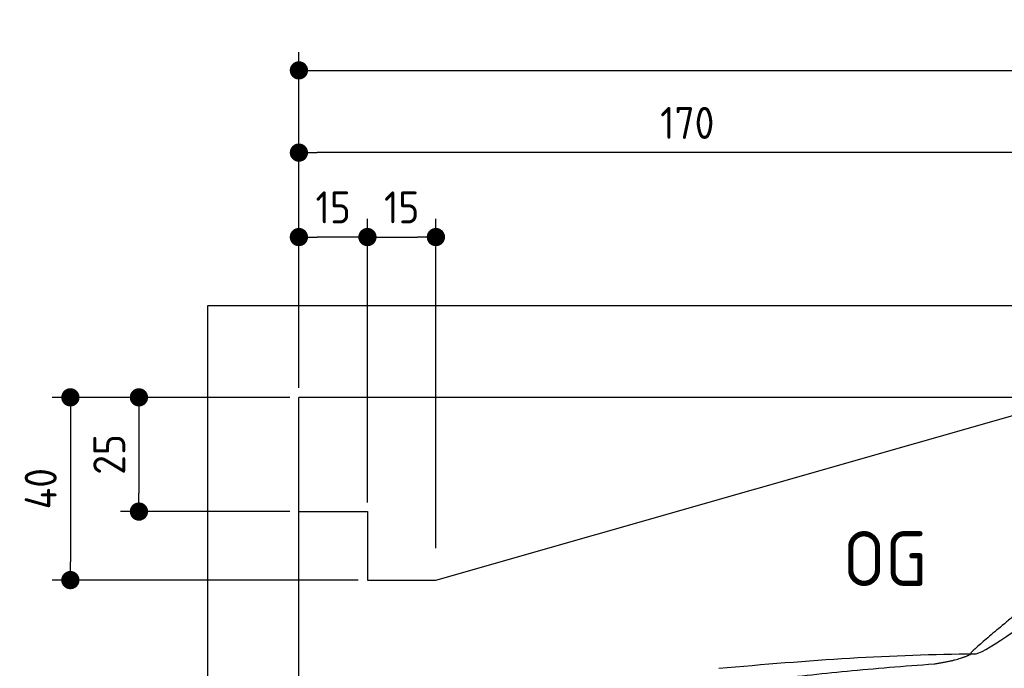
# Model space of a CAD drawing. Header units: millimetres. Extents: x -411 to 6777, y 0 to 6777.
# Tile 3 of 5: x -411 to 1744, y 5357 to 6777. Entities that reach past the tile are written whole.
import ezdxf

# ---------------------------------------------------------------- set-up
doc = ezdxf.new("R2010")
doc.units = ezdxf.units.MM
doc.layers.add('4', color=3, linetype='Continuous')
for name, color, linetype, lineweight in [('car', 10, 'Continuous', 25), ('Freiraum', 7, 'Continuous', 25), ('Gebäude', 7, 'Continuous', 25), ('Plattform', 7, 'Continuous', 25)]:
    doc.layers.add(name, color=color, linetype=linetype, lineweight=lineweight)
doc.styles.get("Standard").update_dxf_attribs({"font": 'ISOCP.SHX'})
doc.dimstyles.new('GEN-ISO', dxfattribs={"dimscale": 20, "dimtxt": 3.5, "dimasz": 2, "dimexe": 2, "dimexo": 1, "dimgap": 1.5, "dimtad": 1, "dimdec": 1, "dimlfac": 0.1, "dimdsep": 46, "dimtxsty": 'STANDARD', "dimblk": 'PUNKT', "dimcen": 2, "dimclrd": 256, "dimclre": 256, "dimclrt": 2, "dimadec": 0, "dimazin": 0, "dimtp": 0.1, "dimtm": 0.1, "dimtfac": 0.71, "dimtdec": 1, "dimtmove": 2, "dimatfit": 3, "dimldrblk": 'PUNKT', "dimfxl": 2, "dimtolj": 1, "dimarcsym": 0})

# ---------------------------------------------------------------- blocks, each defined once
blk = doc.blocks.new('PUNKT')
at = {"layer": '4', "color": 0, "linetype": 'ByBlock'}
blk.add_line((-0.5, 0), (-1, 0), dxfattribs=at)
at = {"layer": '4', "color": 0, "linetype": 'ByBlock', "const_width": 0.5}
blk.add_lwpolyline([(-0.25, 0, 1), (0.25, 0, 1)], format="xyb", close=True, dxfattribs=at)
blk = doc.blocks.new('*D396')
at = {"layer": '4', "lineweight": -2, "transparency": 16777216}
for p, q in [((200, 5970.9), (200, 6705.8)), ((5700, 6170.9), (5700, 6705.8)), ((240, 6665.8), (5660, 6665.8))]:
    blk.add_line(p, q, dxfattribs=at)
at = {"layer": 'Defpoints', "color": 0, "transparency": 16777216}
for p in [(5700, 6665.8), (5700, 6150.9), (200, 5950.9)]:
    blk.add_point(p, dxfattribs=at)
at = {"layer": '4', "lineweight": -2, "transparency": 16777216, "xscale": 40, "yscale": 40, "zscale": 40, "rotation": 180}
blk.add_blockref('PUNKT', (200, 6665.8), dxfattribs=at)
at = {"layer": '4', "lineweight": -2, "transparency": 16777216, "xscale": 40, "yscale": 40, "zscale": 40}
blk.add_blockref('PUNKT', (5700, 6665.8), dxfattribs=at)
at = {"layer": '4', "color": 2, "transparency": 16777216, "insert": (2950, 6730.8), "char_height": 70, "attachment_point": 5}
blk.add_mtext('550', dxfattribs=at)
blk = doc.blocks.new('Car')
at = {"layer": 'car'}
for points, degree in [([(1648.6, 3210.8), (1684.3, 3207.4), (1984.2, 3459), (2161.7, 3569.6)], 3), ([(1944.5, 3464.6), (1864, 3403.3), (1762.4, 3319), (1634, 3212.6), (1640, 3210.7)], 4), ([(1089.6, 3174.1), (1285.8, 3193.8), (1470.8, 3208.6), (1648.6, 3210.8)], 3), ([(1560.9, 3188.2), (1614, 3196.5), (1639.7, 3209.7)], 2), ([(748.5, 3052.2), (984.3, 3141), (1560.9, 3188.2)], 2)]:
    blk.add_open_spline(points, degree=degree, dxfattribs=at)
blk = doc.blocks.new('_Dot')
at = {"color": 0, "linetype": 'ByBlock', "lineweight": -2}
blk.add_line((-0.5, 0), (-1, 0), dxfattribs=at)
at = {"color": 0, "linetype": 'ByBlock', "const_width": 0.5}
blk.add_lwpolyline([(-0.25, 0, 1), (0.25, 0, 1)], format="xyb", close=True, dxfattribs=at)
blk = doc.blocks.new('*D402')
at = {"layer": '4', "lineweight": -2, "transparency": 16777216}
for p, q in [((200, 5970.9), (200, 6525.7)), ((1899.7, 6020), (1899.7, 6525.7)), ((1859.7, 6485.7), (240, 6485.7))]:
    blk.add_line(p, q, dxfattribs=at)
at = {"layer": 'Defpoints', "color": 0, "transparency": 16777216}
for p in [(200, 6485.7), (1899.7, 6000), (200, 5950.9)]:
    blk.add_point(p, dxfattribs=at)
at = {"layer": '4', "lineweight": -2, "transparency": 16777216, "xscale": 40, "yscale": 40, "zscale": 40, "rotation": 180}
blk.add_blockref('_Dot', (200, 6485.7), dxfattribs=at)
at = {"layer": '4', "lineweight": -2, "transparency": 16777216, "xscale": 40, "yscale": 40, "zscale": 40}
blk.add_blockref('_Dot', (1899.7, 6485.7), dxfattribs=at)
at = {"layer": '4', "color": 2, "transparency": 16777216, "insert": (1049.8, 6550.7), "char_height": 70, "attachment_point": 5}
blk.add_mtext('170', dxfattribs=at)
blk = doc.blocks.new('*D403')
at = {"layer": '4', "lineweight": -2, "transparency": 16777216}
for p, q in [((200, 5970.9), (200, 6340.9)), ((350, 5720.9), (350, 6340.9)), ((310, 6300.9), (240, 6300.9))]:
    blk.add_line(p, q, dxfattribs=at)
at = {"layer": 'Defpoints', "color": 0, "transparency": 16777216}
for p in [(200, 6300.9), (200, 5950.9), (350, 5700.9)]:
    blk.add_point(p, dxfattribs=at)
at = {"layer": '4', "lineweight": -2, "transparency": 16777216, "xscale": 40, "yscale": 40, "zscale": 40, "rotation": 180}
blk.add_blockref('_Dot', (200, 6300.9), dxfattribs=at)
at = {"layer": '4', "lineweight": -2, "transparency": 16777216, "xscale": 40, "yscale": 40, "zscale": 40}
blk.add_blockref('_Dot', (350, 6300.9), dxfattribs=at)
at = {"layer": '4', "color": 2, "transparency": 16777216, "insert": (275, 6365.9), "char_height": 70, "attachment_point": 5}
blk.add_mtext('15', dxfattribs=at)
blk = doc.blocks.new('*D404')
at = {"layer": '4', "lineweight": -2, "transparency": 16777216}
for p, q in [((180, 5950), (-340, 5950)), ((-300, 5910), (-300, 5590)), ((330, 5550), (-340, 5550))]:
    blk.add_line(p, q, dxfattribs=at)
at = {"layer": 'Defpoints', "color": 0, "transparency": 16777216}
for p in [(200, 5950), (-300, 5550), (350, 5550)]:
    blk.add_point(p, dxfattribs=at)
at = {"layer": '4', "lineweight": -2, "transparency": 16777216, "xscale": 40, "yscale": 40, "zscale": 40}
for p, rotation in [((-300, 5950), 90), ((-300, 5550), 270)]:
    blk.add_blockref('_Dot', p, dxfattribs=dict(at, rotation=rotation))
at = {"layer": '4', "color": 2, "transparency": 16777216, "insert": (-365, 5750), "char_height": 70, "attachment_point": 5, "rotation": 90}
blk.add_mtext('40', dxfattribs=at)
blk = doc.blocks.new('*D405')
at = {"layer": '4', "lineweight": -2, "transparency": 16777216}
for p, q in [((180, 5950), (-190, 5950)), ((-150, 5910), (-150, 5740)), ((180, 5700), (-190, 5700))]:
    blk.add_line(p, q, dxfattribs=at)
at = {"layer": 'Defpoints', "color": 0, "transparency": 16777216}
for p in [(200, 5950), (-150, 5700), (200, 5700)]:
    blk.add_point(p, dxfattribs=at)
at = {"layer": '4', "lineweight": -2, "transparency": 16777216, "xscale": 40, "yscale": 40, "zscale": 40}
for p, rotation in [((-150, 5950), 90), ((-150, 5700), 270)]:
    blk.add_blockref('_Dot', p, dxfattribs=dict(at, rotation=rotation))
at = {"layer": '4', "color": 2, "transparency": 16777216, "insert": (-215, 5825), "char_height": 70, "attachment_point": 5, "rotation": 90}
blk.add_mtext('25', dxfattribs=at)
blk = doc.blocks.new('*D406')
at = {"layer": '4', "lineweight": -2, "transparency": 16777216}
for p, q in [((350, 5720), (350, 6340.9)), ((499.8, 5620), (499.8, 6340.9)), ((390, 6300.9), (459.8, 6300.9))]:
    blk.add_line(p, q, dxfattribs=at)
at = {"layer": 'Defpoints', "color": 0, "transparency": 16777216}
for p in [(499.8, 6300.9), (350, 5700), (499.8, 5600)]:
    blk.add_point(p, dxfattribs=at)
at = {"layer": '4', "lineweight": -2, "transparency": 16777216, "xscale": 40, "yscale": 40, "zscale": 40, "rotation": 180}
blk.add_blockref('_Dot', (350, 6300.9), dxfattribs=at)
at = {"layer": '4', "lineweight": -2, "transparency": 16777216, "xscale": 40, "yscale": 40, "zscale": 40}
blk.add_blockref('_Dot', (499.8, 6300.9), dxfattribs=at)
at = {"layer": '4', "color": 2, "transparency": 16777216, "insert": (424.9, 6365.9), "char_height": 70, "attachment_point": 5}
blk.add_mtext('15', dxfattribs=at)
blk = doc.blocks.new('Gebäude_380_GT195')
at = {"layer": 'Freiraum'}
blk.add_lwpolyline([(200, 5700), (350, 5700), (350, 5550), (499.8, 5550), (1900, 5950)], dxfattribs=at)
at = {"layer": 'Plattform'}
for p, q in [((5900, 6150), (0, 6150)), ((0, 6150), (0, 0)), ((5700, 5950), (200, 5950)), ((200, 200), (200, 5950))]:
    blk.add_line(p, q, dxfattribs=at)

msp = doc.modelspace()

# ---------------------------------------------------------------- block references
at = {"layer": 'car', "rotation": 359.4752422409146}
msp.add_blockref('Car', (0.18, 2192.91), dxfattribs=at)
at = {"layer": 'Gebäude'}
msp.add_blockref('Gebäude_380_GT195', (0, 0), dxfattribs=at)

# ---------------------------------------------------------------- texts
msp.add_text('OG', height=120).set_placement((1390.46, 5537))

# ---------------------------------------------------------------- dimensions: what is measured, and where the dimension line sits
at = {"layer": '4'}
for base, p1, p2, override, picture, middle in [((5700, 6665.8), (200, 5950.88), (5700, 6150.88), {"dimtdec": 3, "dimtolj": 0}, '*D396', (2950, 6730.8)), ((200, 6485.7), (1899.68, 6000), (200, 5950.88), {"dimblk1": 'Dot', "dimblk2": 'Dot', "dimsah": 1, "dimtdec": 3, "dimtolj": 0}, '*D402', (1049.84, 6550.7)), ((200, 6300.88), (350, 5700.88), (200, 5950.88), {"dimblk1": 'Dot', "dimblk2": 'Dot', "dimsah": 1, "dimtdec": 3, "dimtolj": 0}, '*D403', (275, 6365.88)), ((499.76, 6300.88), (350, 5700), (499.76, 5600), {"dimblk1": 'Dot', "dimblk2": 'Dot', "dimsah": 1, "dimtdec": 3, "dimtolj": 0}, '*D406', (424.88, 6365.88))]:
    dim = msp.add_linear_dim(base=base, p1=p1, p2=p2, dimstyle='GEN-ISO', override=override, dxfattribs=at)
    dim.commit()
    dim.dimension.update_dxf_attribs({"geometry": picture, "text_midpoint": middle})
for base, p2, picture, middle in [((-300, 5550), (350, 5550), '*D404', (-365, 5750)), ((-150, 5700), (200, 5700), '*D405', (-215.01, 5825))]:
    dim = msp.add_linear_dim(base=base, p1=(200, 5950), p2=p2, angle=90, dimstyle='GEN-ISO', override={"dimblk1": 'Dot', "dimblk2": 'Dot', "dimsah": 1, "dimtdec": 3, "dimtolj": 0}, dxfattribs=at)
    dim.commit()
    dim.dimension.update_dxf_attribs({"geometry": picture, "text_midpoint": middle})

doc.saveas('drawing.dxf')
